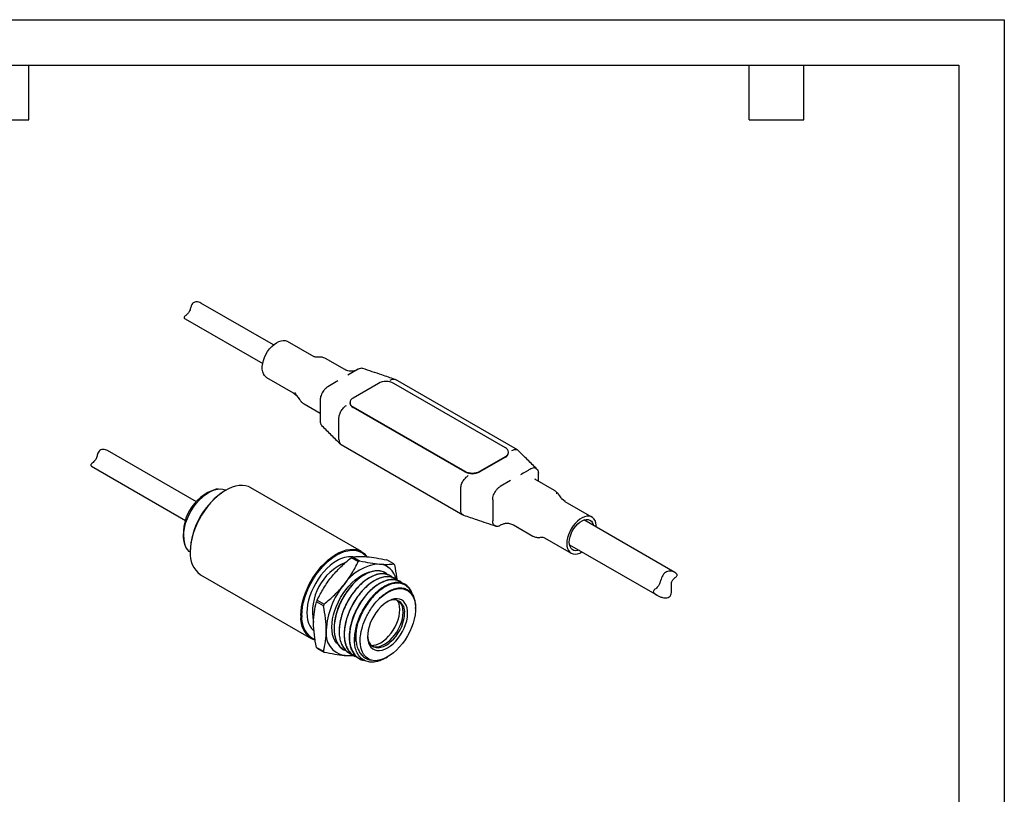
# Model space of a CAD drawing. Header units: millimetres. Extents: x 0 to 279, y 0 to 216.
# Tile 4 of 4: x 142 to 279, y 108 to 216. Entities that reach past the tile are written whole.
import ezdxf

# ---------------------------------------------------------------- set-up
doc = ezdxf.new("R2010")
doc.units = ezdxf.units.MM
doc.layers.add('TEXT', color=140, linetype='Continuous', lineweight=25)

msp = doc.modelspace()

# ---------------------------------------------------------------- linework, layer by layer
at = {"color": 7, "linetype": 'Continuous'}
for p, q in [((0.002, 215.903), (279.402, 215.903)), ((279.402, 215.903), (279.402, 0.003))]:
    msp.add_line(p, q, dxfattribs=at)
for p, q in [((177.578, 170.581), (167.477, 176.412)), ((165.263, 174.226), (176.078, 167.983)), ((183.243, 168.927), (179.519, 171.077)), ((183.872, 168.883), (183.779, 168.873)), ((187.539, 167.135), (184.832, 168.698)), ((176.619, 166.054), (180.343, 163.904)), ((189.383, 167.178), (187.955, 166.354)), ((186.567, 165.553), (185.14, 164.729)), ((192.211, 165.219), (188.676, 163.178)), ((209.889, 156.238), (194.332, 165.219)), ((211.558, 155.945), (194.587, 165.742)), ((180.359, 163.897), (180.762, 163.578)), ((180.535, 163.968), (180.643, 163.774)), ((180.753, 163.587), (180.793, 163.55)), ((181.844, 162.349), (184.079, 161.059)), ((184.079, 162.892), (184.079, 159.952)), ((188.236, 162.565), (188.236, 162.484)), ((188.676, 161.953), (204.232, 152.973)), ((204.232, 152.891), (188.676, 161.871)), ((186.696, 157.381), (186.696, 160.32)), ((187.006, 156.694), (203.977, 146.897)), ((166.837, 148.708), (154.466, 155.85)), ((206.353, 152.973), (209.889, 155.014)), ((210.328, 155.544), (210.328, 155.626)), ((152.251, 153.664), (165.338, 146.11)), ((209.889, 154.932), (206.353, 152.891)), ((214.485, 151.58), (214.485, 152.687)), ((210.609, 151.674), (209.182, 150.85)), ((216.72, 150.289), (214.013, 151.853)), ((169.855, 150.504), (169.599, 150.469)), ((170.926, 150.33), (170.856, 150.289)), ((189.842, 141.778), (174.427, 150.677)), ((203.666, 147.584), (203.666, 150.523)), ((208.121, 149.013), (208.121, 146.073)), ((217.811, 149.052), (217.772, 149.089)), ((218.205, 148.742), (217.802, 149.061)), ((218.216, 148.725), (218.193, 148.74)), ((221.945, 146.585), (218.221, 148.735)), ((211.025, 145.504), (213.732, 143.941)), ((233.505, 138.872), (220.832, 146.188)), ((165.193, 142.837), (165.291, 142.598)), ((214.74, 143.761), (214.785, 143.766)), ((215.322, 143.711), (219.045, 141.562)), ((218.832, 142.724), (231.025, 135.685)), ((165.977, 141.839), (165.977, 141.757)), ((189.38, 140.374), (188.429, 140.923)), ((188.635, 141.042), (189.587, 140.493)), ((194.33, 140.069), (193.379, 140.618)), ((167.427, 138.552), (182.842, 129.654)), ((195.907, 137.122), (195.906, 137.123)), ((184.534, 134.207), (183.582, 134.757)), ((183.686, 135.022), (184.637, 134.473)), ((197.373, 133.838), (197.373, 133.997)), ((188.825, 129.31), (189.063, 129.348)), ((183.582, 128.432), (184.534, 127.882)), ((184.637, 127.736), (183.686, 128.285)), ((193.235, 126.958), (193.484, 127.102))]:
    msp.add_line(p, q)
at = {"flags": 128}
for points in [[(176.619, 166.054), (176.534, 166.109), (176.336, 166.299), (176.182, 166.548), (176.078, 166.849), (176.025, 167.195), (176.025, 167.576), (176.078, 167.983), (176.182, 168.405), (176.336, 168.831), (176.534, 169.25), (176.772, 169.651), (177.044, 170.024), (177.342, 170.36), (177.659, 170.649), (177.986, 170.884), (178.316, 171.059), (178.639, 171.169), (178.948, 171.212), (179.234, 171.187), (179.489, 171.093), (179.519, 171.077)], [(174.427, 150.677), (174.098, 150.834), (173.69, 150.952), (173.253, 151.003), (172.792, 150.986), (172.311, 150.901), (171.815, 150.75), (171.309, 150.534), (170.8, 150.255), (170.292, 149.916), (169.79, 149.521), (169.301, 149.074), (168.829, 148.58), (168.379, 148.044), (167.956, 147.471), (167.565, 146.868), (167.209, 146.242), (166.893, 145.598), (166.619, 144.943), (166.392, 144.285), (166.212, 143.631), (166.082, 142.987), (166.004, 142.36), (165.977, 141.757)], [(165.978, 141.705), (165.839, 141.812), (165.588, 142.077), (165.382, 142.401), (165.225, 142.779), (165.118, 143.205), (165.065, 143.673), (165.065, 144.176), (165.118, 144.706), (165.225, 145.254), (165.382, 145.814), (165.588, 146.376), (165.839, 146.931), (166.132, 147.472), (166.463, 147.99), (166.826, 148.477), (167.216, 148.926), (167.626, 149.33), (168.051, 149.683), (168.485, 149.98), (168.92, 150.215), (169.35, 150.387), (169.769, 150.491), (170.17, 150.526), (170.547, 150.493), (170.894, 150.39), (170.972, 150.356)], [(222.545, 145.199), (222.539, 145.444), (222.486, 145.789), (222.382, 146.091), (222.228, 146.339), (222.03, 146.53), (221.792, 146.656), (221.521, 146.716), (221.222, 146.707), (220.906, 146.63), (220.578, 146.487), (220.248, 146.281), (219.925, 146.018), (219.616, 145.705), (219.33, 145.35), (219.075, 144.961), (218.856, 144.549), (218.68, 144.126), (218.55, 143.7), (218.471, 143.285), (218.445, 142.89), (218.445, 142.89)], [(218.798, 143.094), (218.826, 143.459), (218.906, 143.845), (219.038, 144.237), (219.217, 144.625), (219.437, 144.995), (219.691, 145.335), (219.971, 145.634), (220.268, 145.884), (220.571, 146.075), (220.873, 146.202), (221.162, 146.26), (221.43, 146.249), (221.668, 146.167), (221.868, 146.018), (222.024, 145.806), (222.131, 145.539), (222.159, 145.422)], [(218.445, 142.89), (218.471, 142.525), (218.55, 142.201), (218.68, 141.925), (218.856, 141.704), (219.075, 141.546), (219.33, 141.452), (219.616, 141.427), (219.925, 141.47), (220.248, 141.58), (220.545, 141.735)], [(220.159, 141.958), (219.971, 141.907), (219.691, 141.883), (219.437, 141.93), (219.217, 142.046), (219.038, 142.227), (218.906, 142.468), (218.826, 142.759), (218.798, 143.094)], [(181.392, 132.858), (181.419, 133.461), (181.497, 134.088), (181.627, 134.732), (181.807, 135.386), (182.034, 136.044), (182.308, 136.699), (182.624, 137.343), (182.98, 137.97), (183.371, 138.572), (183.794, 139.145), (184.244, 139.681), (184.716, 140.176), (185.205, 140.623), (185.707, 141.017), (186.215, 141.356), (186.724, 141.635), (187.229, 141.851), (187.725, 142.002), (188.207, 142.087), (188.668, 142.104), (189.105, 142.053), (189.513, 141.935), (189.887, 141.752), (190.223, 141.504), (190.519, 141.195), (190.612, 141.072)], [(181.534, 132.858), (181.56, 133.463), (181.64, 134.091), (181.773, 134.737), (181.956, 135.394), (182.187, 136.053), (182.466, 136.708), (182.787, 137.352), (183.148, 137.977), (183.545, 138.578), (183.973, 139.146), (184.428, 139.676), (184.905, 140.163), (185.398, 140.6), (185.903, 140.984), (186.413, 141.309), (186.923, 141.573), (187.427, 141.772), (187.92, 141.904), (188.397, 141.968), (188.852, 141.963), (189.281, 141.889), (189.677, 141.747), (190.039, 141.538), (190.36, 141.265), (190.509, 141.1)], [(186.413, 140.493), (185.946, 140.193), (185.484, 139.836), (185.035, 139.427), (184.603, 138.971), (184.193, 138.473), (183.812, 137.94), (183.463, 137.379), (183.151, 136.796), (182.88, 136.199), (182.654, 135.595), (182.475, 134.993), (182.345, 134.399), (182.267, 133.821), (182.241, 133.267), (182.267, 132.742), (182.345, 132.255), (182.475, 131.811), (182.654, 131.415), (182.88, 131.073), (183.151, 130.788), (183.22, 130.731)], [(186.672, 128.745), (186.63, 128.78), (186.359, 129.064), (186.133, 129.407), (185.954, 129.802), (185.824, 130.247), (185.746, 130.734), (185.72, 131.258), (185.746, 131.813), (185.824, 132.391), (185.954, 132.985), (186.133, 133.587), (186.359, 134.191), (186.63, 134.787), (186.942, 135.37), (187.291, 135.932), (187.672, 136.464), (188.082, 136.962), (188.514, 137.418), (188.963, 137.828), (189.425, 138.184), (189.892, 138.484), (190.359, 138.724), (190.82, 138.899), (191.27, 139.009), (191.492, 139.04)], [(195.51, 137.372), (195.46, 137.427), (194.965, 137.72), (194.404, 137.856), (193.763, 137.836), (193.098, 137.662), (192.389, 137.329), (191.697, 136.864), (191.002, 136.254), (190.361, 135.55), (189.757, 134.732), (189.243, 133.867), (188.805, 132.93), (188.479, 132), (188.256, 131.049), (188.154, 130.158), (188.172, 129.301), (188.31, 128.549), (188.573, 127.878), (188.984, 127.297), (189.534, 126.869), (189.534, 126.869)], [(192.15, 135.041), (192.586, 135.444), (193.035, 135.795), (193.49, 136.087), (193.945, 136.318), (194.393, 136.485), (194.83, 136.583), (195.247, 136.614), (195.641, 136.575), (196.004, 136.468), (196.334, 136.294), (196.624, 136.056), (196.87, 135.756), (197.071, 135.399), (197.222, 134.99), (197.322, 134.534), (197.369, 134.038), (197.363, 133.508), (197.303, 132.952), (197.191, 132.377), (197.028, 131.791), (196.817, 131.203), (196.56, 130.62), (196.26, 130.051), (195.922, 129.502), (195.551, 128.983), (195.152, 128.499), (194.729, 128.057), (194.29, 127.665), (193.839, 127.326), (193.384, 127.046), (192.929, 126.828), (192.483, 126.675), (192.05, 126.591), (191.637, 126.575), (191.249, 126.627)], [(193.484, 128.368), (193.873, 128.623), (194.254, 128.937), (194.62, 129.302), (194.964, 129.712), (195.279, 130.159), (195.56, 130.633), (195.799, 131.126), (195.994, 131.628), (196.14, 132.13), (196.234, 132.621), (196.275, 133.092), (196.262, 133.534), (196.194, 133.938), (196.074, 134.296), (195.903, 134.602), (195.685, 134.849), (195.424, 135.033), (195.126, 135.15), (194.795, 135.198), (194.439, 135.175), (194.065, 135.083), (193.679, 134.923), (193.289, 134.698), (192.903, 134.413), (192.529, 134.072), (192.173, 133.684), (191.842, 133.255), (191.544, 132.793), (191.283, 132.308), (191.065, 131.809), (190.894, 131.306), (190.774, 130.809), (190.706, 130.327), (190.692, 129.869), (190.733, 129.445), (190.827, 129.063), (190.973, 128.73), (191.168, 128.453), (191.408, 128.237), (191.688, 128.086), (192.004, 128.003), (192.348, 127.991), (192.714, 128.048), (193.095, 128.175), (193.484, 128.368)], [(191.344, 128.621), (191.369, 128.61), (191.664, 128.525), (191.987, 128.508), (192.332, 128.559), (192.692, 128.676), (193.06, 128.858), (193.427, 129.1), (193.787, 129.398), (194.132, 129.746), (194.455, 130.136), (194.75, 130.561), (195.01, 131.012), (195.231, 131.48), (195.407, 131.955), (195.536, 132.428), (195.614, 132.889), (195.641, 133.328), (195.614, 133.737), (195.536, 134.107), (195.407, 134.431), (195.231, 134.703), (195.01, 134.916), (194.987, 134.932)], [(192.518, 129.07), (192.897, 129.321), (193.269, 129.629), (193.626, 129.988), (193.96, 130.392), (194.265, 130.831), (194.534, 131.297), (194.762, 131.781), (194.944, 132.272), (195.077, 132.76), (195.158, 133.237), (195.185, 133.691), (195.158, 134.113), (195.077, 134.496), (194.944, 134.831), (194.856, 134.983)], [(194.933, 134.955), (195.005, 134.74), (195.036, 134.621)], [(190.693, 130.107), (190.717, 129.817), (190.795, 129.446), (190.924, 129.122), (191.1, 128.851), (191.321, 128.638), (191.582, 128.487), (191.876, 128.403), (192.2, 128.385), (192.545, 128.436), (192.904, 128.553), (193.272, 128.735), (193.639, 128.977), (193.999, 129.276), (194.344, 129.623), (194.667, 130.014), (194.962, 130.439), (195.222, 130.89), (195.443, 131.358), (195.619, 131.833), (195.748, 132.305), (195.826, 132.766), (195.853, 133.205)], [(191.637, 128.735), (191.335, 128.663), (191.277, 128.654)]]:
    msp.add_lwpolyline(points, dxfattribs=at)
for centre, radius, start, end in [((193.272, 163.172), 2.306, 62.60967, 117.39033), ((188.987, 162.559), 0.754, 185.6948, 245.62534), ((188.908, 162.565), 0.655, 110.78342, 249.21658), ((209.656, 155.626), 0.655, 290.78342, 69.21658), ((209.577, 155.619), 0.754, 294.37466, 354.3052), ((205.293, 155.02), 2.306, 242.60967, 297.39033), ((205.293, 154.938), 2.306, 242.60967, 297.39033), ((171.472, 144.3), 6.447, 106.88715, 193.11823), ((176.542, 141.373), 10.575, 122.53002, 177.47536), ((216.799, 149.889), 0.279, 345.73666, 42.20504), ((169.452, 141.399), 3.493, 174.10895, 234.57887), ((190.483, 133.372), 7.462, 112.66127, 191.03682), ((188.323, 137.495), 3.554, 85.12145, 122.50622), ((192.749, 133.668), 6.389, 93.42956, 146.56506), ((192.302, 134.453), 7.541, 119.09221, 120.90241), ((193.253, 133.903), 7.541, 119.09221, 120.90241), ((192.067, 137.415), 2.648, 11.80594, 83.51), ((191.747, 138.144), 3.221, 33.5048, 36.69655), ((195.643, 130.327), 10.712, 140.17017, 177.41847), ((195.695, 130.21), 12.938, 158.16277, 159.42587), ((196.646, 129.661), 12.938, 158.16277, 159.42587), ((194.289, 133.459), 1.584, 350.78132, 125.22716), ((184.558, 132.402), 3.198, 171.79059, 248.66744), ((184.754, 132.451), 3.246, 172.79228, 244.94135), ((187.998, 130.327), 3.094, 171.02426, 259.17708), ((196.102, 129.269), 7.215, 163.79605, 179.37069), ((191.276, 131.023), 2.314, 268.97587, 302.45361), ((186.268, 130.21), 3.221, 213.5048, 216.69655), ((187.22, 129.661), 3.221, 213.5048, 216.69655), ((187.673, 130.848), 3.569, 265.8833, 288.49136)]:
    msp.add_arc(centre, radius, start, end)
for points, knots in [([(167.475, 176.408), (167.385, 176.453), (167.177, 176.556), (166.817, 176.601), (166.502, 176.524), (166.27, 176.339), (166.109, 176.025), (166.02, 175.666), (165.917, 175.345), (165.797, 175.12), (165.635, 174.925), (165.448, 174.76), (165.248, 174.6), (165.12, 174.465), (165.125, 174.326), (165.221, 174.26), (165.265, 174.229)], [0, 0, 0, 0, 0.0713725, 0.1664103, 0.230212, 0.2940146, 0.3757662, 0.4720711, 0.5259488, 0.569943, 0.6231829, 0.6971617, 0.7740721, 0.877148, 0.942479, 1, 1, 1, 1]), ([(183.776, 168.872), (183.708, 168.866), (183.554, 168.851), (183.296, 168.893), (183.203, 168.948), (183.154, 168.976)], [0, 0, 0, 0, 0.2775422, 0.6184795, 1, 1, 1, 1]), ([(184.845, 168.691), (184.685, 168.763), (184.444, 168.872), (184.137, 168.891), (183.968, 168.888), (183.902, 168.884), (183.872, 168.883)], [0, 0, 0, 0, 0.5208765, 0.7883429, 0.9022706, 1, 1, 1, 1]), ([(189.34, 167.154), (189.248, 167.107), (189.031, 166.996), (188.604, 166.898), (188.062, 166.903), (187.719, 167.056), (187.531, 167.14)], [0, 0, 0, 0, 0.1644651, 0.3867864, 0.6655071, 1, 1, 1, 1]), ([(189.959, 167.314), (189.873, 167.329), (189.781, 167.325), (189.587, 167.279), (189.485, 167.237), (189.383, 167.178)], [0, 0, 0, 0, 0.5, 0.5, 1, 1, 1, 1]), ([(190.04, 167.288), (190.035, 167.292), (190.012, 167.309), (189.981, 167.312), (189.959, 167.314)], [0, 0, 0, 0, 0.2479131, 1, 1, 1, 1]), ([(194.497, 165.783), (193.89, 165.988), (192.397, 166.494), (190.903, 167.001), (190.017, 167.302)], [0, 0, 0, 0, 0.4062356, 1, 1, 1, 1]), ([(185.14, 164.729), (185.038, 164.67), (184.938, 164.596), (184.743, 164.417), (184.65, 164.313), (184.564, 164.2)], [0, 0, 0, 0, 0.5, 0.5, 1, 1, 1, 1]), ([(193.837, 165.668), (193.978, 165.732), (194.259, 165.861), (194.478, 165.782), (194.587, 165.742)], [0, 0, 0, 0, 0.5000511, 1, 1, 1, 1]), ([(180.643, 163.774), (180.734, 163.635), (180.935, 163.329), (181.163, 163.024), (181.288, 162.857)], [0, 0, 0, 0, 0.4537561, 1, 1, 1, 1]), ([(184.564, 164.2), (184.415, 164.003), (184.293, 163.778), (184.166, 163.438), (184.134, 163.323), (184.091, 163.103), (184.079, 162.994), (184.079, 162.892)], [0, 0, 0, 0, 0.5, 0.5, 0.75, 0.75, 1, 1, 1, 1]), ([(181.288, 162.857), (181.32, 162.817), (181.369, 162.755), (181.461, 162.657), (181.52, 162.6), (181.559, 162.563)], [0, 0, 0, 0, 0.386005, 0.5995161, 1, 1, 1, 1]), ([(181.559, 162.563), (181.601, 162.526), (181.693, 162.444), (181.795, 162.38), (181.851, 162.345)], [0, 0, 0, 0, 0.4538635, 1, 1, 1, 1]), ([(184.079, 159.952), (184.087, 159.854), (184.105, 159.628), (184.187, 159.417), (184.281, 159.36), (184.294, 159.353)], [0, 0, 0, 0, 0.3986838, 0.9212877, 1, 1, 1, 1]), ([(184.272, 159.359), (184.711, 158.928), (185.589, 158.065), (186.465, 157.203), (186.903, 156.772)], [0, 0, 0, 0, 0.4999486, 1, 1, 1, 1]), ([(186.696, 157.381), (186.714, 157.234), (186.75, 156.942), (186.892, 156.716), (187.006, 156.694), (187.006, 156.694)], [0, 0, 0, 0, 0.49994894, 0.99989787, 1, 1, 1, 1]), ([(154.464, 155.845), (154.377, 155.889), (154.18, 155.988), (153.831, 156.036), (153.512, 155.972), (153.266, 155.787), (153.129, 155.524), (153.041, 155.239), (152.973, 154.984), (152.884, 154.73), (152.745, 154.497), (152.546, 154.287), (152.416, 154.181), (152.341, 154.12)], [0, 0, 0, 0, 0.0942162, 0.2136394, 0.3039418, 0.3946595, 0.5056434, 0.5794428, 0.6553534, 0.7213748, 0.7879, 0.8772743, 1, 1, 1, 1]), ([(210.808, 155.871), (210.945, 155.93), (211.219, 156.049), (211.519, 156.013), (211.618, 155.881), (211.644, 155.845)], [0, 0, 0, 0, 0.42081077, 0.84162153, 1, 1, 1, 1]), ([(214.292, 153.28), (213.853, 153.711), (212.975, 154.574), (212.099, 155.436), (211.661, 155.867)], [0, 0, 0, 0, 0.4999486, 1, 1, 1, 1]), ([(152.341, 154.12), (152.256, 154.048), (152.123, 153.935), (152.111, 153.792), (152.172, 153.692), (152.248, 153.668), (152.252, 153.667)], [0, 0, 0, 0, 0.4611365, 0.72245765, 0.98555377, 1, 1, 1, 1]), ([(203.666, 150.523), (203.666, 150.684), (203.694, 150.86), (203.8, 151.217), (203.879, 151.399), (204.075, 151.739), (204.193, 151.897), (204.449, 152.168), (204.588, 152.28), (204.727, 152.36)], [0, 0, 0, 0, 0.25, 0.25, 0.5, 0.5, 0.75, 0.75, 1, 1, 1, 1]), ([(213.424, 153.299), (213.418, 153.296), (213.41, 153.291), (213.396, 153.283), (213.375, 153.271), (213.354, 153.259), (213.311, 153.234), (213.283, 153.217), (213.196, 153.168), (213.138, 153.134), (212.962, 153.032), (212.843, 152.963), (212.485, 152.757), (212.243, 152.617), (211.997, 152.475)], [0, 0, 0, 0, 0.015625, 0.015625, 0.03125, 0.0625, 0.0625, 0.125, 0.125, 0.25, 0.25, 0.5, 0.5, 1, 1, 1, 1]), ([(214, 153.435), (213.914, 153.45), (213.823, 153.446), (213.628, 153.4), (213.527, 153.358), (213.424, 153.299)], [0, 0, 0, 0, 0.5, 0.5, 1, 1, 1, 1]), ([(214, 153.435), (214.075, 153.423), (214.142, 153.396), (214.262, 153.316), (214.314, 153.262), (214.398, 153.133), (214.43, 153.056), (214.474, 152.884), (214.485, 152.789), (214.485, 152.687)], [0, 0, 0, 0, 0.25, 0.25, 0.5, 0.5, 0.75, 0.75, 1, 1, 1, 1]), ([(214.032, 151.842), (214.034, 151.841), (214.05, 151.831), (214.021, 151.859), (213.996, 151.884)], [0, 0, 0, 0, 0.1205784, 1, 1, 1, 1]), ([(208.121, 149.013), (208.121, 149.218), (208.166, 149.446), (208.292, 149.786), (208.344, 149.9), (208.463, 150.117), (208.531, 150.222), (208.606, 150.321)], [0, 0, 0, 0, 0.5, 0.5, 0.75, 0.75, 1, 1, 1, 1]), ([(208.606, 150.321), (208.691, 150.435), (208.783, 150.536), (208.978, 150.715), (209.079, 150.791), (209.182, 150.85)], [0, 0, 0, 0, 0.5, 0.5, 1, 1, 1, 1]), ([(217.005, 150.076), (216.964, 150.113), (216.872, 150.194), (216.769, 150.258), (216.713, 150.293)], [0, 0, 0, 0, 0.4538635, 1, 1, 1, 1]), ([(217.277, 149.782), (217.245, 149.822), (217.195, 149.884), (217.103, 149.982), (217.044, 150.039), (217.005, 150.076)], [0, 0, 0, 0, 0.388044, 0.6006562, 1, 1, 1, 1]), ([(217.786, 149.066), (217.739, 149.138), (217.581, 149.377), (217.402, 149.615), (217.277, 149.782)], [0, 0, 0, 0, 0.3000182, 1, 1, 1, 1]), ([(204.077, 146.877), (204.043, 146.882), (203.891, 146.902), (203.718, 147.139), (203.683, 147.435), (203.666, 147.584)], [0, 0, 0, 0, 0.1275171, 0.5637586, 1, 1, 1, 1]), ([(204.068, 146.856), (204.674, 146.651), (206.167, 146.145), (207.661, 145.638), (208.548, 145.337)], [0, 0, 0, 0, 0.4062356, 1, 1, 1, 1]), ([(208.606, 145.325), (208.456, 145.35), (208.334, 145.433), (208.208, 145.627), (208.175, 145.705), (208.132, 145.876), (208.121, 145.971), (208.121, 146.073)], [0, 0, 0, 0, 0.5, 0.5, 0.75, 0.75, 1, 1, 1, 1]), ([(208.606, 145.325), (208.691, 145.31), (208.783, 145.314), (208.978, 145.36), (209.079, 145.402), (209.182, 145.461)], [0, 0, 0, 0, 0.5, 0.5, 1, 1, 1, 1]), ([(209.224, 145.485), (209.316, 145.532), (209.533, 145.642), (209.96, 145.74), (210.502, 145.736), (210.845, 145.583), (211.033, 145.499)], [0, 0, 0, 0, 0.1644651, 0.3867864, 0.6655071, 1, 1, 1, 1]), ([(213.719, 143.948), (213.879, 143.876), (214.12, 143.767), (214.427, 143.748), (214.596, 143.75), (214.662, 143.754), (214.693, 143.756)], [0, 0, 0, 0, 0.5208765, 0.7883429, 0.9022706, 1, 1, 1, 1]), ([(214.788, 143.767), (214.857, 143.773), (215.01, 143.788), (215.268, 143.745), (215.361, 143.691), (215.41, 143.663)], [0, 0, 0, 0, 0.2775426, 0.6184798, 1, 1, 1, 1]), ([(185.649, 138.208), (186.053, 138.711), (186.491, 139.185), (187.422, 140.086), (187.916, 140.513), (188.429, 140.923)], [0, 0, 0, 0, 0.5, 0.5, 1, 1, 1, 1]), ([(187.417, 137.188), (187.821, 137.691), (188.181, 138.209), (188.829, 139.274), (189.118, 139.819), (189.38, 140.374)], [0, 0, 0, 0, 0.5, 0.5, 1, 1, 1, 1]), ([(188.635, 141.042), (188.898, 141.08), (189.186, 141.104), (189.834, 141.115), (190.195, 141.102), (190.599, 141.066)], [0, 0, 0, 0, 0.5, 0.5, 1, 1, 1, 1]), ([(189.587, 140.493), (190.1, 140.386), (190.593, 140.292), (191.525, 140.14), (191.963, 140.082), (192.367, 140.045)], [0, 0, 0, 0, 0.5, 0.5, 1, 1, 1, 1]), ([(190.599, 141.066), (191.003, 141.03), (191.441, 140.972), (192.372, 140.819), (192.866, 140.725), (193.379, 140.618)], [0, 0, 0, 0, 0.5, 0.5, 1, 1, 1, 1]), ([(192.367, 140.045), (192.771, 140.009), (193.131, 139.996), (193.779, 140.007), (194.067, 140.031), (194.33, 140.069)], [0, 0, 0, 0, 0.5, 0.5, 1, 1, 1, 1]), ([(194.433, 139.922), (194.55, 139.341), (194.695, 138.62), (194.757, 137.931), (194.769, 137.797)], [0, 0, 0, 0, 0.8059556, 1, 1, 1, 1]), ([(193.397, 138.587), (193.268, 138.692), (192.993, 138.916), (192.46, 139.081), (191.846, 139.111), (191.175, 138.978), (190.482, 138.693), (189.772, 138.258), (189.079, 137.693), (188.41, 137.003), (187.796, 136.222), (187.246, 135.355), (186.787, 134.442), (186.422, 133.492), (186.169, 132.55), (186.03, 131.625), (186.012, 130.761), (186.117, 129.963), (186.343, 129.271), (186.683, 128.686), (187.132, 128.256), (187.491, 128.013), (187.712, 127.963), (187.731, 127.959)], [0, 0, 0, 0, 0.0435356, 0.0929551, 0.1438081, 0.1932223, 0.2440694, 0.2934863, 0.344336, 0.3937559, 0.4446094, 0.4940236, 0.5448708, 0.5942867, 0.6451354, 0.6945556, 0.7454093, 0.7948235, 0.8456706, 0.8950854, 0.9459329, 0.9953532, 1, 1, 1, 1]), ([(193.458, 138.568), (193.431, 138.599), (193.271, 138.785), (192.87, 138.978), (192.269, 139.124), (191.584, 139.079), (190.859, 138.86), (190.114, 138.476), (189.371, 137.936), (188.649, 137.251), (187.975, 136.443), (187.378, 135.549), (186.871, 134.593), (186.468, 133.596), (186.186, 132.586), (186.036, 131.609), (186.02, 130.695), (186.139, 129.864), (186.394, 129.136), (186.78, 128.55), (187.233, 128.132), (187.593, 127.991), (187.752, 127.929)], [0, 0, 0, 0, 0.010334, 0.062108, 0.114823, 0.1681551, 0.2212504, 0.2732858, 0.3255067, 0.3786855, 0.4319827, 0.4845479, 0.5363554, 0.5892362, 0.6425888, 0.6955574, 0.7474253, 0.7998683, 0.8531288, 0.9063595, 0.9587164, 1, 1, 1, 1]), ([(194.151, 138.176), (194.016, 138.286), (193.726, 138.525), (193.161, 138.693), (192.501, 138.71), (191.784, 138.544), (191.044, 138.209), (190.298, 137.717), (189.567, 137.076), (188.875, 136.302), (188.252, 135.432), (187.715, 134.493), (187.279, 133.506), (186.957, 132.495), (186.766, 131.503), (186.708, 130.568), (186.785, 129.709), (186.999, 128.947), (187.343, 128.308), (187.81, 127.839), (188.191, 127.577), (188.432, 127.524), (188.46, 127.518)], [0, 0, 0, 0, 0.0450227, 0.0973725, 0.150596, 0.2038491, 0.2562849, 0.3081457, 0.3611071, 0.4144524, 0.467326, 0.5191264, 0.5716844, 0.6249744, 0.6781459, 0.7303596, 0.7823879, 0.835476, 0.8888008, 0.9415086, 0.9932755, 1, 1, 1, 1]), ([(194.044, 138.218), (193.974, 138.282), (193.759, 138.476), (193.305, 138.64), (192.702, 138.711), (192.046, 138.616), (191.352, 138.365), (190.649, 137.967), (189.946, 137.427), (189.274, 136.77), (188.641, 136.003), (188.078, 135.16), (187.592, 134.249), (187.207, 133.312), (186.925, 132.359), (186.76, 131.435), (186.713, 130.547), (186.788, 129.738), (186.987, 129.014), (187.298, 128.406), (187.727, 127.936), (188.09, 127.662), (188.331, 127.594), (188.368, 127.583)], [0, 0, 0, 0, 0.025025, 0.0765266, 0.1265737, 0.1780722, 0.2281165, 0.2796117, 0.3296613, 0.3811624, 0.4312103, 0.4827098, 0.532754, 0.5842492, 0.6342983, 0.6857988, 0.7358475, 0.7873478, 0.837392, 0.8888872, 0.9389356, 0.9904353, 1, 1, 1, 1]), ([(233.451, 138.064), (233.38, 138.002), (233.302, 137.932), (233.194, 137.794), (233.159, 137.742), (233.099, 137.623), (233.074, 137.555), (233.023, 137.343), (233.017, 137.192), (233.017, 136.908), (233.025, 136.773), (233.035, 136.511), (233.038, 136.384), (233.028, 136.135), (233.014, 136.013), (232.956, 135.786), (232.909, 135.678), (232.768, 135.496), (232.673, 135.424), (232.443, 135.333), (232.315, 135.315), (232.047, 135.32), (231.909, 135.342), (231.637, 135.411), (231.503, 135.458), (231.244, 135.567), (231.118, 135.63), (230.878, 135.772), (230.764, 135.85), (230.625, 135.977), (230.585, 136.02), (230.526, 136.105), (230.51, 136.145), (230.493, 136.254), (230.523, 136.311), (230.61, 136.419), (230.668, 136.47), (230.798, 136.578), (230.87, 136.635), (231.018, 136.77), (231.096, 136.849), (231.241, 137.046), (231.306, 137.169), (231.416, 137.434), (231.462, 137.574), (231.596, 137.986), (231.683, 138.247), (231.878, 138.58), (231.953, 138.679), (232.129, 138.849), (232.226, 138.916), (232.441, 139.014), (232.558, 139.044), (232.794, 139.068), (232.915, 139.062), (233.151, 139.02), (233.265, 138.986), (233.477, 138.893), (233.575, 138.835), (233.731, 138.707), (233.788, 138.635), (233.822, 138.535), (233.825, 138.502), (233.816, 138.442), (233.804, 138.413), (233.756, 138.331), (233.706, 138.281), (233.589, 138.178), (233.522, 138.125), (233.451, 138.064)], [0, 0, 0, 0, 0.03125, 0.03125, 0.046875, 0.046875, 0.0625, 0.0625, 0.09375, 0.09375, 0.125, 0.125, 0.15625, 0.15625, 0.1875, 0.1875, 0.21875, 0.21875, 0.25, 0.25, 0.28125, 0.28125, 0.3125, 0.3125, 0.34375, 0.34375, 0.375, 0.375, 0.40625, 0.40625, 0.421875, 0.421875, 0.4375, 0.4375, 0.46875, 0.46875, 0.5, 0.5, 0.53125, 0.53125, 0.5625, 0.5625, 0.59375, 0.59375, 0.625, 0.625, 0.6875, 0.6875, 0.71875, 0.71875, 0.75, 0.75, 0.78125, 0.78125, 0.8125, 0.8125, 0.84375, 0.84375, 0.875, 0.875, 0.90625, 0.90625, 0.921875, 0.921875, 0.9375, 0.9375, 0.96875, 0.96875, 1, 1, 1, 1]), ([(183.686, 135.022), (183.948, 135.577), (184.237, 136.123), (184.885, 137.187), (185.245, 137.706), (185.649, 138.208)], [0, 0, 0, 0, 0.5, 0.5, 1, 1, 1, 1]), ([(184.637, 134.473), (185.15, 134.884), (185.643, 135.31), (186.575, 136.211), (187.013, 136.685), (187.417, 137.188)], [0, 0, 0, 0, 0.5, 0.5, 1, 1, 1, 1]), ([(194.816, 137.784), (194.743, 137.855), (194.524, 138.067), (194.047, 138.248), (193.412, 138.323), (192.708, 138.211), (191.973, 137.928), (191.227, 137.483), (190.489, 136.887), (189.781, 136.151), (189.135, 135.307), (188.57, 134.387), (188.1, 133.413), (187.742, 132.406), (187.508, 131.403), (187.41, 130.448), (187.444, 129.563), (187.616, 128.769), (187.921, 128.088), (188.352, 127.564), (188.77, 127.24), (189.068, 127.154), (189.158, 127.128)], [0, 0, 0, 0, 0.0262724, 0.0783966, 0.1316134, 0.1851269, 0.2380794, 0.2900219, 0.3428689, 0.3963639, 0.449651, 0.501896, 0.5542362, 0.6075652, 0.6610427, 0.7138145, 0.7657739, 0.818792, 0.8723127, 0.9254777, 0.9775379, 1, 1, 1, 1]), ([(194.769, 137.797), (194.727, 137.84), (194.551, 138.02), (194.141, 138.193), (193.56, 138.302), (192.909, 138.243), (192.227, 138.031), (191.52, 137.664), (190.819, 137.16), (190.134, 136.524), (189.494, 135.787), (188.909, 134.954), (188.407, 134.063), (187.994, 133.124), (187.689, 132.179), (187.495, 131.238), (187.42, 130.346), (187.466, 129.511), (187.635, 128.77), (187.923, 128.129), (188.322, 127.627), (188.722, 127.3), (189.01, 127.204), (189.105, 127.173)], [0, 0, 0, 0, 0.0157191, 0.0655566, 0.1168396, 0.1666708, 0.2179472, 0.2677788, 0.3190552, 0.3688927, 0.4201758, 0.470007, 0.5212833, 0.5711142, 0.6223897, 0.6722272, 0.7235102, 0.7733425, 0.8246201, 0.8744514, 0.9257274, 0.9755646, 1, 1, 1, 1]), ([(195.544, 137.362), (195.509, 137.401), (195.339, 137.593), (194.925, 137.786), (194.317, 137.919), (193.629, 137.861), (192.901, 137.631), (192.156, 137.235), (191.414, 136.685), (190.694, 135.99), (190.025, 135.176), (189.433, 134.277), (188.933, 133.317), (188.538, 132.318), (188.264, 131.308), (188.124, 130.335), (188.117, 129.427), (188.246, 128.601), (188.511, 127.884), (188.901, 127.301), (189.406, 126.889), (189.86, 126.661), (190.167, 126.632), (190.248, 126.624)], [0, 0, 0, 0, 0.0128313, 0.062993, 0.11413, 0.1658088, 0.2172011, 0.2675381, 0.3182182, 0.3697721, 0.4213834, 0.4722302, 0.5224569, 0.5737452, 0.6254339, 0.6766939, 0.726901, 0.7777873, 0.8294105, 0.8809476, 0.9315838, 0.9819565, 1, 1, 1, 1]), ([(196.938, 135.795), (196.937, 135.796), (196.892, 136.054), (196.679, 136.462), (196.301, 136.976), (195.801, 137.317), (195.213, 137.494), (194.546, 137.495), (193.827, 137.318), (193.086, 136.972), (192.34, 136.469), (191.611, 135.818), (190.923, 135.036), (190.306, 134.16), (189.775, 133.218), (189.346, 132.228), (189.035, 131.218), (188.845, 130.225), (188.831, 129.613), (188.825, 129.31)], [0, 0, 0, 0, 0.0001704, 0.0634036, 0.1261817, 0.1876553, 0.2498104, 0.3129343, 0.3760232, 0.4380763, 0.4996173, 0.562459, 0.6256861, 0.688285, 0.7496592, 0.8120501, 0.8752408, 0.9382209, 1, 1, 1, 1]), ([(196.822, 135.941), (196.798, 136.018), (196.708, 136.31), (196.437, 136.701), (196.017, 137.088), (195.502, 137.325), (194.913, 137.409), (194.268, 137.338), (193.588, 137.109), (192.891, 136.734), (192.197, 136.218), (191.525, 135.582), (190.895, 134.838), (190.325, 134.011), (189.838, 133.12), (189.439, 132.2), (189.261, 131.585), (189.174, 131.282)], [0, 0, 0, 0, 0.0246393, 0.0944509, 0.1642632, 0.2340754, 0.3038847, 0.373694, 0.443498, 0.5133021, 0.5831136, 0.652925, 0.7227355, 0.792546, 0.86235, 0.932154, 1, 1, 1, 1]), ([(192.15, 135.041), (192.359, 135.262), (192.573, 135.463), (193.01, 135.826), (193.234, 135.989), (193.458, 136.128)], [0, 0, 0, 0, 0.5, 0.5, 1, 1, 1, 1]), ([(193.458, 136.128), (193.715, 136.288), (193.97, 136.416), (194.472, 136.61), (194.721, 136.674), (195.192, 136.735), (195.418, 136.732), (195.847, 136.661), (196.045, 136.592), (196.316, 136.444), (196.402, 136.387), (196.565, 136.257), (196.642, 136.183), (196.856, 135.944), (196.976, 135.757), (197.172, 135.332), (197.248, 135.091), (197.348, 134.573), (197.373, 134.295), (197.373, 133.997)], [0, 0, 0, 0, 0.125, 0.125, 0.25, 0.25, 0.375, 0.375, 0.5, 0.5, 0.5625, 0.5625, 0.625, 0.625, 0.75, 0.75, 0.875, 0.875, 1, 1, 1, 1]), ([(183.174, 131.83), (183.174, 132.369), (183.213, 132.878), (183.355, 133.85), (183.457, 134.312), (183.582, 134.757)], [0, 0, 0, 0, 0.5, 0.5, 1, 1, 1, 1]), ([(191.249, 126.627), (190.972, 126.716), (190.722, 126.857), (190.4, 127.147), (190.301, 127.258), (190.124, 127.504), (190.046, 127.638), (189.842, 128.075), (189.748, 128.416), (189.677, 128.97), (189.665, 129.163), (189.664, 129.565), (189.676, 129.775), (189.744, 130.413), (189.835, 130.851), (190.107, 131.757), (190.284, 132.204), (190.605, 132.865), (190.722, 133.085), (190.971, 133.511), (191.103, 133.717), (191.518, 134.318), (191.826, 134.697), (192.15, 135.041)], [0, 0, 0, 0, 0.125, 0.125, 0.1875, 0.1875, 0.25, 0.25, 0.375, 0.375, 0.4375, 0.4375, 0.5, 0.5, 0.625, 0.625, 0.75, 0.75, 0.8125, 0.8125, 0.875, 0.875, 1, 1, 1, 1]), ([(184.942, 130.809), (184.942, 131.348), (184.903, 131.902), (184.762, 133.037), (184.659, 133.618), (184.534, 134.207)], [0, 0, 0, 0, 0.5, 0.5, 1, 1, 1, 1]), ([(183.582, 128.432), (183.457, 129.021), (183.355, 129.602), (183.213, 130.737), (183.174, 131.291), (183.174, 131.83)], [0, 0, 0, 0, 0.5, 0.5, 1, 1, 1, 1]), ([(184.534, 127.882), (184.659, 128.327), (184.762, 128.789), (184.903, 129.761), (184.942, 130.27), (184.942, 130.809)], [0, 0, 0, 0, 0.5, 0.5, 1, 1, 1, 1]), ([(189.174, 131.282), (189.12, 130.984), (189.085, 130.692), (189.047, 130.122), (189.046, 129.842), (189.079, 129.306), (189.113, 129.049), (189.222, 128.567), (189.296, 128.339), (189.48, 127.92), (189.59, 127.731), (189.843, 127.391), (189.987, 127.24), (190.464, 126.855), (190.832, 126.693), (191.249, 126.627)], [0, 0, 0, 0, 0.125, 0.125, 0.25, 0.25, 0.375, 0.375, 0.5, 0.5, 0.625, 0.625, 0.75, 0.75, 1, 1, 1, 1]), ([(193.234, 126.958), (192.952, 126.795), (192.673, 126.666), (192.26, 126.522), (192.122, 126.482), (191.853, 126.42), (191.721, 126.398), (191.334, 126.358), (191.086, 126.367), (190.614, 126.454), (190.396, 126.531), (190.096, 126.697), (190, 126.76), (189.818, 126.904), (189.732, 126.984), (189.491, 127.246), (189.355, 127.449), (189.128, 127.911), (189.039, 128.172), (188.915, 128.729), (188.88, 129.028), (188.871, 129.348)], [0, 0, 0, 0, 0.125, 0.125, 0.1875, 0.1875, 0.25, 0.25, 0.375, 0.375, 0.5, 0.5, 0.5625, 0.5625, 0.625, 0.625, 0.75, 0.75, 0.875, 0.875, 1, 1, 1, 1]), ([(187.417, 127.288), (187.013, 127.324), (186.575, 127.382), (185.643, 127.535), (185.15, 127.629), (184.637, 127.736)], [0, 0, 0, 0, 0.5, 0.5, 1, 1, 1, 1]), ([(188.978, 127.28), (188.829, 127.265), (188.54, 127.236), (188.005, 127.244), (187.613, 127.273), (187.417, 127.288)], [0, 0, 0, 0, 0.3446326, 0.6713463, 1, 1, 1, 1]), ([(189.593, 126.912), (189.724, 126.843), (189.886, 126.758), (190.072, 126.724), (190.107, 126.717)], [0, 0, 0, 0, 0.81031435, 1, 1, 1, 1])]:
    msp.add_open_spline(points, degree=3, knots=knots)
msp.add_open_spline([(186.696, 160.32), (186.696, 160.48), (186.75, 160.822), (186.968, 161.341), (187.305, 161.816), (187.597, 162.065), (187.756, 162.157)], degree=3)
at = {"layer": 'TEXT'}
for p, q in [((6.35, 209.55), (273.05, 209.55)), ((143.51, 201.93), (143.51, 209.55)), ((243.84, 201.93), (243.84, 209.55)), ((251.46, 201.93), (251.46, 209.55)), ((273.05, 209.55), (273.05, 6.35)), ((135.89, 201.93), (143.51, 201.93)), ((243.84, 201.93), (251.46, 201.93))]:
    msp.add_line(p, q, dxfattribs=at)

doc.saveas('drawing.dxf')
